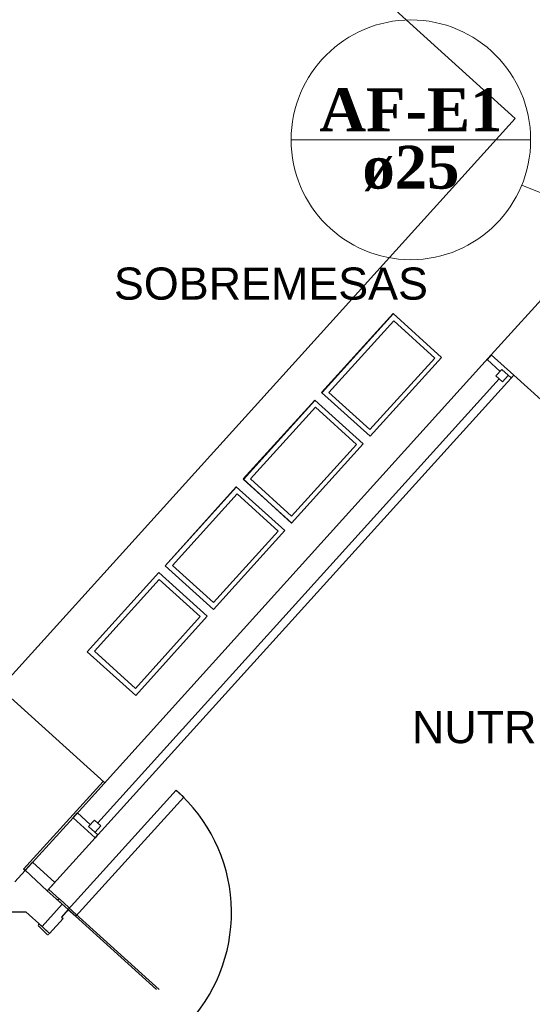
# Model space of a CAD drawing. Header units: millimetres. Extents: x 335 to 91596, y -1 to 84.
# Tile 66 of 87: x 376.26 to 379.64, y 32.13 to 38.62. Entities that reach past the tile are written whole.
import ezdxf

# ---------------------------------------------------------------- set-up
doc = ezdxf.new("R2010")
doc.units = ezdxf.units.MM
doc.header["$MEASUREMENT"] = 0
doc.layers.add('AF-Indicação coluna', color=5, linetype='Continuous', lineweight=20)
doc.layers.add('AF-Textos coluna', color=7, linetype='Continuous', lineweight=20)
doc.styles.add('Arial', font='arial.ttf')
doc.styles.add('TimesNewRomanN', font='timesbd.ttf')

msp = doc.modelspace()

# ---------------------------------------------------------------- linework, layer by layer
at = {"color": 7, "linetype": 'Continuous'}
for p, q in [((378.2, 39.1662), (379.526, 37.9632)), ((379.526, 37.9632), (376.128, 34.2102)), ((378.249, 36.1572), (378.721, 36.6792)), ((378.723, 36.6782), (378.252, 36.1572)), ((378.721, 36.6792), (379.04, 36.3892)), ((378.296, 36.1582), (378.725, 36.6312)), ((378.725, 36.6312), (378.996, 36.3852)), ((378.996, 36.3852), (378.567, 35.9142)), ((379.04, 36.3892), (378.57, 35.8702)), ((378.57, 35.8702), (378.249, 36.1572)), ((378.567, 35.9142), (378.296, 36.1582)), ((377.732, 35.5882), (378.204, 36.1082)), ((378.205, 36.1052), (377.734, 35.5852)), ((378.204, 36.1082), (378.523, 35.8192)), ((377.78, 35.5882), (378.209, 36.0612)), ((378.209, 36.0612), (378.479, 35.8162)), ((378.523, 35.8192), (378.051, 35.2982)), ((378.479, 35.8162), (378.051, 35.3442)), ((378.051, 35.2982), (377.732, 35.5882)), ((377.734, 35.5852), (378.053, 35.2982)), ((378.051, 35.3442), (377.78, 35.5882)), ((377.217, 35.0162), (377.686, 35.5372)), ((377.688, 35.5362), (377.218, 35.0162)), ((377.686, 35.5372), (378.007, 35.2492)), ((377.265, 35.0182), (377.691, 35.4902)), ((377.691, 35.4902), (377.962, 35.2452)), ((378.007, 35.2492), (377.535, 34.7282)), ((377.962, 35.2452), (377.535, 34.7732)), ((377.535, 34.7282), (377.217, 35.0162)), ((377.218, 35.0162), (377.536, 34.7282)), ((377.535, 34.7732), (377.265, 35.0182)), ((376.703, 34.4502), (377.175, 34.9722)), ((376.751, 34.4542), (377.177, 34.9262)), ((377.175, 34.9722), (377.495, 34.6842)), ((377.177, 34.9262), (377.448, 34.6812)), ((377.448, 34.6812), (377.022, 34.2082)), ((377.495, 34.6842), (377.023, 34.1622)), ((377.023, 34.1622), (376.703, 34.4502)), ((377.022, 34.2082), (376.751, 34.4542)), ((376.128, 34.2102), (376.816, 33.5872)), ((377.29, 33.5372), (376.577, 32.7502)), ((376.628, 32.7062), (377.34, 33.4922)), ((377.34, 33.4922), (377.29, 33.5372)), ((376.405, 32.6392), (376.538, 32.7862)), ((376.508, 32.8132), (376.513, 32.8182)), ((376.577, 32.7502), (376.508, 32.8132)), ((376.522, 32.8182), (376.581, 32.7652)), ((376.538, 32.7862), (376.577, 32.7502)), ((376.577, 32.7502), (376.533, 32.7012)), ((376.582, 32.7552), (376.577, 32.7502)), ((376.577, 32.7502), (376.628, 32.7062)), ((376.381, 32.6512), (376.385, 32.6562)), ((376.439, 32.5872), (376.381, 32.6432)), ((376.385, 32.6562), (376.454, 32.5922)), ((376.544, 32.6922), (376.454, 32.5922)), ((376.533, 32.7012), (376.544, 32.6922)), ((376.454, 32.5922), (376.405, 32.6392)), ((376.454, 32.5922), (376.45, 32.5902))]:
    msp.add_line(p, q, dxfattribs=at)
at = {"color": 7}
for p, q in [((380.839, 38.0292), (379.368, 36.4072)), ((376.609, 33.3562), (379.368, 36.4072)), ((379.368, 36.4072), (379.34, 36.3752)), ((379.368, 36.4072), (379.517, 36.2732)), ((379.426, 36.2972), (379.34, 36.3752)), ((379.438, 36.3092), (379.399, 36.2682)), ((379.499, 36.2542), (379.438, 36.3092)), ((379.517, 36.2732), (376.756, 33.2242)), ((379.42, 36.2482), (376.772, 33.3222)), ((379.442, 36.2282), (379.399, 36.2682)), ((379.479, 36.2702), (379.442, 36.2282)), ((379.517, 36.2732), (379.499, 36.2542)), ((379.517, 36.2732), (380.747, 35.1592)), ((376.808, 33.5952), (376.283, 33.0172)), ((376.609, 33.3562), (376.226, 32.9342)), ((376.609, 33.3562), (376.638, 33.3882)), ((376.756, 33.2242), (376.609, 33.3562)), ((376.723, 33.3112), (376.638, 33.3882)), ((376.751, 33.3402), (376.712, 33.2982)), ((376.773, 33.2432), (376.712, 33.2982)), ((376.793, 33.3022), (376.751, 33.3402)), ((376.755, 33.2602), (376.793, 33.3022)), ((376.439, 32.8742), (376.756, 33.2242)), ((376.757, 33.2242), (376.773, 33.2432)), ((376.342, 33.0622), (376.293, 33.0092)), ((376.489, 32.9292), (376.342, 33.0622)), ((376.283, 33.0172), (376.293, 33.0092)), ((376.293, 33.0092), (376.439, 32.8742)), ((376.439, 32.8742), (376.489, 32.9292)), ((376.538, 32.7862), (376.439, 32.8742)), ((376.521, 32.8192), (376.449, 32.8832)), ((376.405, 32.6392), (376.538, 32.7862)), ((375.849, 32.7352), (376.298, 32.7352)), ((376.298, 32.7352), (376.405, 32.6392)), ((376.577, 32.7502), (377.159, 32.2242)), ((377.177, 32.2242), (376.582, 32.7622))]:
    msp.add_line(p, q, dxfattribs=at)
at = {"color": 7, "linetype": 'Continuous'}
for centre, radius, start, end in [((376.582, 32.7302), 1.0723, 318.417, 48.6777), ((376.518, 32.8132), 0.00663, 47.84, 137.84), ((376.577, 32.7592), 0.00663, 317.84, 47.84), ((376.386, 32.6462), 0.00663, 137.84, 227.84), ((376.445, 32.5922), 0.00663, 227.84, 317.84)]:
    msp.add_arc(centre, radius, start, end, dxfattribs=at)
at = {"layer": 'AF-Indicação coluna'}
for p, q in [((378.0479, 37.8236), (379.6279, 37.8236)), ((380.299, 37.2284), (379.5695, 37.5255))]:
    msp.add_line(p, q, dxfattribs=at)
msp.add_circle((378.8379, 37.8236), 0.79, dxfattribs=at)

# ---------------------------------------------------------------- texts
at = {"char_height": 0.2118, "line_spacing_factor": 0.798, "style": 'Arial'}
for s, insert, width, attachment_point in [('SOBREMESAS', (376.879, 36.7671), 4.259231, 7), ('NUTRICIONISTAS', (380.094, 33.8441), 5.13064, 8)]:
    msp.add_mtext(s, dxfattribs=dict(at, insert=insert, width=width, attachment_point=attachment_point))
at = {"layer": 'AF-Textos coluna', "char_height": 0.2824, "attachment_point": 8, "line_spacing_factor": 0.798, "style": 'TimesNewRomanN'}
for s, insert, width in [('AF-E1', (378.838, 37.8804), 2.191724), ('ø25', (378.838, 37.4844), 1.16565)]:
    msp.add_mtext(s, dxfattribs=dict(at, insert=insert, width=width))

doc.saveas('drawing.dxf')
